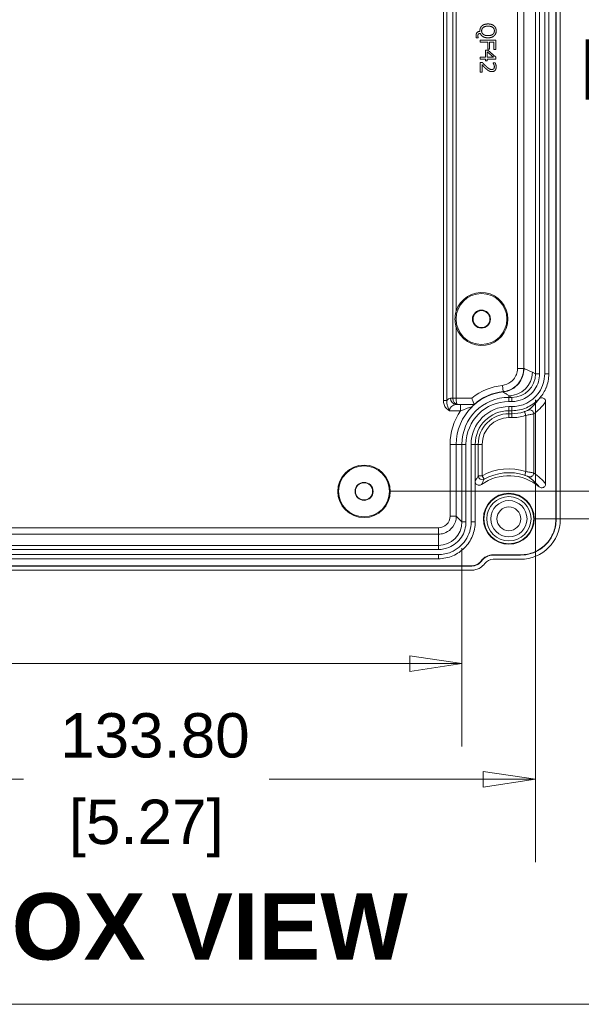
# Model space of a CAD drawing. Header units: millimetres. Extents: x 12 to 920, y 12 to 708.
# Tile 3 of 25: x 169 to 241, y 25 to 151. Entities that reach past the tile are written whole.
import ezdxf

# ---------------------------------------------------------------- set-up
doc = ezdxf.new("R2010")
doc.units = ezdxf.units.MM
doc.header["$LTSCALE"] = 3.333333
doc.layers.get('0').update_dxf_attribs({"lineweight": 25})
for name, color, linetype, lineweight in [('Dimension (ANSI)', 7, 'Continuous', 9), ('Sketch Geometry (ANSI)', 7, 'Continuous', 9), ('Symbol (ANSI)', 7, 'Continuous', 9), ('Visible (ANSI)', 7, 'Continuous', 9), ('Visible Narrow (ANSI)', 7, 'Continuous', 9)]:
    doc.layers.add(name, color=color, linetype=linetype, lineweight=lineweight)
doc.styles.add('Label Text (ANSI)', font='arialbd.ttf')
doc.styles.add('Note Text (ANSI)', font='arial.ttf')
doc.dimstyles.new('Default - mm (ANSI)', dxfattribs={"dimscale": 3.333333, "dimtxt": 1.7, "dimasz": 2, "dimexe": 3.175, "dimexo": 1, "dimgap": 0.8, "dimtad": 0, "dimtih": 1, "dimtoh": 1, "dimrnd": 1e-08, "dimzin": 4, "dimdsep": 46, "dimtxsty": 'Note Text (ANSI)', "dimblk": 'Filled-1', "dimcen": 0.09, "dimdle": 10, "dimclrd": 256, "dimclre": 256, "dimclrt": 256, "dimadec": 1, "dimazin": 0, "dimtfac": 1.792941, "dimtofl": 0, "dimtmove": 0, "dimatfit": 3, "dimfxl": 1, "dimtolj": 1, "dimtzin": 0, "dimlwd": -1, "dimlwe": -1, "dimarcsym": 0})

# ---------------------------------------------------------------- blocks, each defined once
blk = doc.blocks.new('Filled-1')
at = {"color": 0}
for p, q in [((0, 0), (-1, 0.15)), ((-1, 0.15), (-1, -0.15)), ((-1, 0), (0, 0)), ((-1, -0.15), (0, 0))]:
    blk.add_line(p, q, dxfattribs=at)
at = {"color": 0, "flags": 128}
blk.add_lwpolyline([(-1, -0.15), (0, 0), (-1, 0.15), (-1, -0.15)], dxfattribs=at)
at = {"color": 0}
blk.add_solid([(-1, -0.15), (0, 0), (-1, 0.15), (-1, -0.15)], dxfattribs=at)
blk = doc.blocks.new('*D41')
at = {"layer": 'Defpoints', "color": 0, "transparency": 16777216}
for p in [(231.98, 213.99), (272.88, 213.99), (231.98, 86.99)]:
    blk.add_point(p, dxfattribs=at)
at = {"layer": 'Dimension (ANSI)', "transparency": 16777216}
for p, q in [((235.31, 213.99), (283.47, 213.99)), ((272.88, 207.32), (272.88, 135.91)), ((272.88, 93.65), (272.88, 112.2)), ((235.31, 86.99), (283.47, 86.99))]:
    blk.add_line(p, q, dxfattribs=at)
at = {"layer": 'Dimension (ANSI)', "transparency": 16777216, "xscale": 6.666666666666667, "yscale": 6.666666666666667, "zscale": 6.666666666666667}
for p, rotation in [((272.88, 213.99), 90), ((272.88, 86.99), 270)]:
    blk.add_blockref('Filled-1', p, dxfattribs=dict(at, rotation=rotation))
at = {"layer": 'Dimension (ANSI)', "transparency": 16777216, "attachment_point": 5, "style": 'Note Text (ANSI)'}
for s, insert, char_height in [('\\A1; 127.00', (272.88, 129.61), 5.6667), ('\\A1;[5.00]', (272.88, 117.76), 5.667)]:
    blk.add_mtext(s, dxfattribs=dict(at, insert=insert, char_height=char_height))
blk = doc.blocks.new('*D42')
at = {"layer": 'Defpoints', "color": 0, "transparency": 16777216}
for p in [(101.58, 105.48), (235.38, 105.48), (235.38, 53.74)]:
    blk.add_point(p, dxfattribs=at)
at = {"layer": 'Dimension (ANSI)', "transparency": 16777216}
for p, q in [((101.58, 102.15), (101.58, 43.16)), ((235.38, 102.15), (235.38, 43.16)), ((108.24, 53.74), (169.98, 53.74)), ((228.71, 53.74), (201.34, 53.74))]:
    blk.add_line(p, q, dxfattribs=at)
at = {"layer": 'Dimension (ANSI)', "transparency": 16777216, "xscale": 6.666666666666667, "yscale": 6.666666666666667, "zscale": 6.666666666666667, "rotation": 180}
blk.add_blockref('Filled-1', (101.58, 53.74), dxfattribs=at)
at = {"layer": 'Dimension (ANSI)', "transparency": 16777216, "xscale": 6.666666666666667, "yscale": 6.666666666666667, "zscale": 6.666666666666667}
blk.add_blockref('Filled-1', (235.38, 53.74), dxfattribs=at)
at = {"layer": 'Dimension (ANSI)', "transparency": 16777216, "attachment_point": 5, "style": 'Note Text (ANSI)'}
for s, insert, char_height in [('\\A1; 133.80', (185.66, 59.3), 5.6667), ('\\A1;[5.27]', (185.66, 47.44), 5.667)]:
    blk.add_mtext(s, dxfattribs=dict(at, insert=insert, char_height=char_height))
blk = doc.blocks.new('*D43')
at = {"layer": 'Defpoints', "color": 0, "transparency": 16777216}
for p in [(110.98, 86.58), (225.98, 86.58), (225.98, 68.49)]:
    blk.add_point(p, dxfattribs=at)
at = {"layer": 'Dimension (ANSI)', "transparency": 16777216}
for p, q in [((110.98, 83.25), (110.98, 57.91)), ((225.98, 83.25), (225.98, 57.91)), ((117.64, 68.49), (133.1, 68.49)), ((219.31, 68.49), (164.47, 68.49))]:
    blk.add_line(p, q, dxfattribs=at)
at = {"layer": 'Dimension (ANSI)', "transparency": 16777216, "xscale": 6.666666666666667, "yscale": 6.666666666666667, "zscale": 6.666666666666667, "rotation": 180}
blk.add_blockref('Filled-1', (110.98, 68.49), dxfattribs=at)
at = {"layer": 'Dimension (ANSI)', "transparency": 16777216, "xscale": 6.666666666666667, "yscale": 6.666666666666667, "zscale": 6.666666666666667}
blk.add_blockref('Filled-1', (225.98, 68.49), dxfattribs=at)
at = {"layer": 'Dimension (ANSI)', "transparency": 16777216, "attachment_point": 5, "style": 'Note Text (ANSI)'}
for s, insert, char_height in [('\\A1; 115.00', (148.78, 74.05), 5.6667), ('\\A1;[4.53]', (148.78, 62.19), 5.667)]:
    blk.add_mtext(s, dxfattribs=dict(at, insert=insert, char_height=char_height))
blk = doc.blocks.new('Borders Hammond Border')
at = {"layer": 'Sketch Geometry (ANSI)'}
blk.add_line((7.5, 7.5), (271.9, 7.5), dxfattribs=at)
blk = doc.blocks.new('*D55')
at = {"layer": 'Defpoints', "color": 0, "transparency": 16777216}
for p in [(213.48, 210.49), (213.48, 90.49), (251.12, 90.49)]:
    blk.add_point(p, dxfattribs=at)
at = {"layer": 'Dimension (ANSI)', "transparency": 16777216}
for p, q in [((216.81, 210.49), (261.7, 210.49)), ((251.12, 203.82), (251.12, 162.34)), ((251.12, 97.15), (251.12, 138.63)), ((216.81, 90.49), (261.7, 90.49))]:
    blk.add_line(p, q, dxfattribs=at)
at = {"layer": 'Dimension (ANSI)', "transparency": 16777216, "xscale": 6.666666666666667, "yscale": 6.666666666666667, "zscale": 6.666666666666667}
for p, rotation in [((251.12, 210.49), 90), ((251.12, 90.49), 270)]:
    blk.add_blockref('Filled-1', p, dxfattribs=dict(at, rotation=rotation))
at = {"layer": 'Dimension (ANSI)', "transparency": 16777216, "attachment_point": 5, "style": 'Note Text (ANSI)'}
for s, insert, char_height in [('\\A1; 120.00', (251.12, 156.05), 5.6667), ('\\A1;[4.72]', (251.12, 144.19), 5.667)]:
    blk.add_mtext(s, dxfattribs=dict(at, insert=insert, char_height=char_height))

msp = doc.modelspace()

# ---------------------------------------------------------------- linework, layer by layer
at = {"layer": 'Visible (ANSI)'}
for p, q in [((237.9765, 86.8821), (237.9765, 214.0882)), ((238.0114, 86.8821), (238.0114, 214.0882)), ((238.5417, 214.0534), (238.5417, 86.9169)), ((235.3765, 195.4865), (235.3765, 105.4838)), ((235.9001, 195.4865), (235.9001, 105.4838)), ((236.5529, 195.4865), (236.5529, 105.4838)), ((237.0765, 195.4865), (237.0765, 105.4838)), ((227.8238, 148.3814), (228.0653, 148.3814)), ((228.0653, 148.3814), (228.0653, 148.4171)), ((228.2711, 149.2728), (228.2711, 149.2112)), ((228.3132, 148.0962), (228.3132, 147.8304)), ((230.3132, 148.0962), (228.3132, 148.0962)), ((228.3132, 147.8304), (229.276, 147.8304)), ((229.276, 147.8304), (229.276, 146.939)), ((229.5126, 147.8304), (230.0766, 147.8304)), ((229.5126, 146.939), (229.5126, 147.8304)), ((230.0766, 147.8304), (230.0766, 146.9001)), ((230.3132, 146.9001), (230.3132, 148.0962)), ((228.3132, 145.9276), (228.3132, 145.6699)), ((229.0004, 145.9276), (228.3132, 145.9276)), ((229.0004, 146.8109), (229.0004, 145.9276)), ((229.2824, 146.8109), (229.0004, 146.8109)), ((229.216, 145.9276), (229.216, 146.6002)), ((229.216, 146.6002), (229.9972, 145.9276)), ((229.9972, 145.9276), (229.216, 145.9276)), ((229.276, 146.939), (229.5126, 146.939)), ((230.3132, 145.9163), (229.2824, 146.8109)), ((230.0766, 146.9001), (230.3132, 146.9001)), ((230.3132, 145.6699), (230.3132, 145.9163)), ((228.3132, 145.6699), (229.0004, 145.6699)), ((228.5969, 145.2177), (228.3132, 145.2177)), ((228.3132, 145.2177), (228.3132, 143.9843)), ((228.545, 143.9843), (228.545, 144.9665)), ((229.0004, 145.6699), (229.0004, 145.4317)), ((229.0004, 145.4317), (229.216, 145.4317)), ((229.216, 145.6699), (230.3132, 145.6699)), ((229.216, 145.4317), (229.216, 145.6699)), ((229.9502, 145.1756), (229.9502, 145.161)), ((230.2354, 145.1756), (229.9502, 145.1756)), ((228.3132, 143.9843), (228.545, 143.9843)), ((232.3765, 102.4851), (231.9765, 102.4851)), ((232.3765, 101.9616), (231.9765, 101.9616)), ((236.6765, 101.9354), (236.6765, 91.4456)), ((232.3765, 101.3087), (231.9765, 101.3087)), ((232.3765, 100.7851), (231.9765, 100.7851)), ((225.9765, 96.4851), (225.9765, 86.5847)), ((226.5001, 96.4851), (226.5001, 86.5847)), ((227.1529, 96.4851), (227.1529, 86.5847)), ((227.6765, 96.4851), (227.6765, 91.7586)), ((227.6765, 91.7586), (227.6765, 86.5847)), ((222.9774, 83.5851), (113.9756, 83.5851)), ((222.9774, 83.0616), (113.9756, 83.0616)), ((222.9774, 82.4087), (113.9756, 82.4087)), ((222.9774, 81.8851), (113.9756, 81.8851)), ((229.9765, 82.3851), (233.4796, 82.3851)), ((229.9765, 82.3502), (233.4796, 82.3502)), ((233.4448, 81.82), (229.9765, 81.82)), ((109.7254, 80.9851), (227.2276, 80.9851)), ((109.7254, 80.9502), (227.2276, 80.9502)), ((227.2099, 80.42), (109.7431, 80.42))]:
    msp.add_line(p, q, dxfattribs=at)
for centre, radius in [((228.4765, 112.4851), 3.25), ((228.4765, 112.4851), 1.15), ((228.4765, 112.4851), 1.0811), ((213.4765, 90.4851), 3.3547), ((213.4765, 90.4851), 3.25), ((213.4765, 90.4851), 1.15), ((213.4765, 90.4851), 1.0933), ((231.9765, 86.9851), 3.25), ((231.9765, 86.9851), 3.18), ((231.9765, 86.9851), 2.8321)]:
    msp.add_circle(centre, radius, dxfattribs=at)
for centre, radius, start, end in [((228.4765, 112.4851), 3.3879, 197.130953, 162.869047), ((231.9765, 96.4851), 6.7331, 96.292101, 131.192679), ((231.9765, 96.4851), 6, 90, 180), ((231.9765, 96.4851), 5.4764, 90, 180), ((231.9765, 96.4851), 4.8236, 90, 180), ((231.9765, 96.4851), 4.3, 90, 180), ((231.9765, 86.4851), 6, 49.749376, 125.776151), ((229.9765, 80.4851), 1.9, 90, 143.978578), ((229.9765, 80.4851), 1.8651, 90, 143.978578), ((229.9765, 80.4851), 1.3349, 90, 143.682282)]:
    msp.add_arc(centre, radius, start, end, dxfattribs=at)
for centre, major_axis, ratio, start_param, end_param in [((232.3747, 105.4856), (2.6855, -1.3423), 0.9992388, 5.17621932, 6.74640657), ((233.4385, 86.9231), (3.6106, -3.6106), 0.99878277, 5.49839613, 7.06797448), ((222.9774, 86.5847), (0.0009, -2.9995), 0.99984751, 6.28288146, 7.8536777)]:
    msp.add_ellipse(centre, major_axis=major_axis, ratio=ratio, start_param=start_param, end_param=end_param, dxfattribs=at)
for points, degree in [([(228.5434, 149.9179), (228.4089, 149.8012), (228.2711, 149.4754), (228.2711, 149.2728)], 2), ([(228.498, 149.2712), (228.498, 149.5484), (228.9178, 149.879), (229.3116, 149.879)], 2), ([(229.3116, 150.1561), (229.0653, 150.1561), (228.6763, 150.033), (228.5434, 149.9179)], 2), ([(230.0831, 149.9163), (229.947, 150.0313), (229.5645, 150.1561), (229.3116, 150.1561)], 2), ([(229.3116, 149.879), (229.5061, 149.879), (229.8157, 149.7947), (229.9178, 149.7153)], 2), ([(229.9178, 149.7153), (230.0247, 149.6326), (230.1252, 149.4155), (230.1252, 149.2712)], 2), ([(230.3554, 149.2728), (230.3554, 149.4738), (230.2176, 149.7996), (230.0831, 149.9163)], 2), ([(228.2711, 149.2112), (228.0377, 149.1983), (227.7865, 148.9179), (227.7865, 148.6926)], 2), ([(227.7865, 148.6926), (227.7865, 148.6132), (227.8059, 148.4544), (227.8238, 148.3814)], 2), ([(228.0183, 148.6488), (228.0183, 148.7396), (228.0572, 148.8417), (228.0993, 148.879)], 2), ([(228.0653, 148.4171), (228.0523, 148.4495), (228.0183, 148.5954), (228.0183, 148.6488)], 2), ([(228.0993, 148.879), (228.1333, 148.9098), (228.2533, 148.9487), (228.3278, 148.9552)], 2), ([(228.3278, 148.9552), (228.417, 148.691), (228.9226, 148.3879), (229.3116, 148.3879)], 2), ([(229.3116, 148.665), (228.9178, 148.665), (228.498, 148.9941), (228.498, 149.2712)], 2), ([(229.9178, 148.8287), (229.8173, 148.7509), (229.511, 148.665), (229.3116, 148.665)], 2), ([(229.3116, 148.3879), (229.5612, 148.3879), (229.9518, 148.5143), (230.0831, 148.6278)], 2), ([(230.1252, 149.2712), (230.1252, 149.1318), (230.0215, 148.9082), (229.9178, 148.8287)], 2), ([(230.0831, 148.6278), (230.2128, 148.7412), (230.3554, 149.0686), (230.3554, 149.2728)], 2), ([(228.545, 144.9665), (228.6309, 144.8741), (228.9259, 144.5646), (229.0636, 144.4381)], 2), ([(229.0782, 144.7347), (228.9534, 144.8482), (228.7217, 145.0848), (228.5969, 145.2177)], 2), ([(229.7914, 144.3393), (229.6309, 144.3393), (229.3294, 144.5062), (229.0782, 144.7347)], 2), ([(229.8059, 144.067), (230.0588, 144.067), (230.3554, 144.383), (230.3554, 144.6634)], 2), ([(229.9502, 145.161), (229.9729, 145.1286), (230.0377, 145.0232), (230.0604, 144.9665)], 2), ([(230.1236, 144.6829), (230.1236, 144.6083), (230.0831, 144.4851), (230.0426, 144.4381)], 2), ([(230.0604, 144.9665), (230.088, 144.9001), (230.1236, 144.7542), (230.1236, 144.6829)], 2), ([(230.3554, 144.6634), (230.3554, 144.7963), (230.276, 145.0929), (230.2354, 145.1756)], 2), ([(229.0636, 144.4381), (229.1463, 144.3603), (229.3181, 144.2193), (229.4056, 144.1707)], 2), ([(229.4056, 144.1707), (229.4899, 144.1221), (229.6876, 144.067), (229.8059, 144.067)], 2), ([(230.0426, 144.4381), (230.0021, 144.3911), (229.8756, 144.3393), (229.7914, 144.3393)], 2), ([(236.6765, 103.5867), (236.4636, 103.1044), (236.171, 102.6613), (235.8111, 102.2761)], 3), ([(227.5421, 101.5521), (227.5421, 101.552), (227.5421, 101.5519), (227.5421, 101.5518)], 3), ([(227.2276, 80.9502), (227.469, 80.9503), (227.9505, 81.0663), (228.326, 81.3868), (228.468, 81.582)], 3)]:
    msp.add_open_spline(points, degree=degree, dxfattribs=at)
for points, knots in [([(225.2389, 113.4831), (225.2266, 113.4432), (225.215, 113.403), (225.1267, 113.0729), (225.089, 112.7682), (225.089, 112.4851), (225.089, 112.2021), (225.1267, 111.8974), (225.215, 111.5673), (225.2266, 111.5271), (225.2389, 111.4872)], [0.80222385, 0.80222385, 0.80222385, 0.80222385, 0.814104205, 0.814104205, 0.899017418, 0.899017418, 0.899017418, 0.983930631, 0.983930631, 0.995810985, 0.995810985, 0.995810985, 0.995810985]), ([(236.5529, 105.4838), (236.5529, 104.6639), (236.0555, 103.026), (234.2904, 101.5793), (232.9232, 101.3088), (232.3765, 101.3087)], [2.67837139, 2.67837139, 2.67837139, 2.67837139, 3.26719161, 3.85601183, 4.24855864, 4.24855864, 4.24855864, 4.24855864]), ([(235.9001, 105.4838), (235.9001, 104.7921), (235.4805, 103.4103), (233.9914, 102.1899), (232.8378, 101.9616), (232.3765, 101.9616)], [2.67837139, 2.67837139, 2.67837139, 2.67837139, 3.26719161, 3.85601183, 4.24855864, 4.24855864, 4.24855864, 4.24855864]), ([(237.0765, 105.4838), (237.0765, 104.8719), (236.957, 104.2658), (236.7091, 103.6619), (236.693, 103.6242), (236.6765, 103.5867)], [0, 0, 0, 0, 0.183570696, 0.183570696, 0.195864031, 0.195864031, 0.195864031, 0.195864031]), ([(227.2374, 102.3907), (227.2378, 102.3894), (227.2383, 102.388), (227.2587, 102.3301), (227.2787, 102.2736), (227.3181, 102.163), (227.3374, 102.1091), (227.3899, 101.9637), (227.4211, 101.8781), (227.4723, 101.739), (227.4924, 101.6849), (227.519, 101.6136), (227.5262, 101.5944), (227.5274, 101.5912)], [-0.259991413, -0.259991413, -0.259991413, -0.259991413, -0.259563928, -0.259563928, -0.241544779, -0.241544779, -0.223589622, -0.223589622, -0.190993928, -0.190993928, -0.160470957, -0.160470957, -0.132618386, -0.132618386, -0.132618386, -0.132618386]), ([(235.8111, 102.2761), (235.7818, 102.2448), (235.7522, 102.2139), (235.2923, 101.748), (234.7816, 101.4007), (233.9282, 101.0373), (233.6259, 100.9432), (233.0072, 100.8169), (232.6923, 100.7851), (232.3765, 100.7851)], [0.354229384, 0.354229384, 0.354229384, 0.354229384, 0.367087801, 0.367087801, 0.550626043, 0.550626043, 0.645349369, 0.645349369, 0.740071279, 0.740071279, 0.740071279, 0.740071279]), ([(236.6765, 101.9354), (236.6765, 102.0006), (236.6638, 102.0652), (236.6143, 102.1857), (236.578, 102.2405), (236.4866, 102.333), (236.4323, 102.3699), (236.3127, 102.4207), (236.2485, 102.4342), (236.1184, 102.4359), (236.0537, 102.424), (235.9587, 102.3865), (235.9258, 102.3691), (235.8646, 102.3273), (235.8364, 102.3031), (235.8111, 102.2761)], [0, 0, 0, 0, 0.019563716, 0.019563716, 0.039087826, 0.039087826, 0.05858774, 0.05858774, 0.078092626, 0.078092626, 0.097628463, 0.097628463, 0.108744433, 0.108744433, 0.119862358, 0.119862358, 0.119862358, 0.119862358]), ([(227.5421, 101.5518), (227.5412, 101.5497), (227.5376, 101.5453), (227.5192, 101.5255), (227.4974, 101.504), (227.4441, 101.4522), (227.4184, 101.4273), (227.3588, 101.369), (227.3255, 101.3362), (227.2881, 101.2986), (227.2874, 101.2979), (227.2867, 101.2972)], [0.0006607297, 0.0006607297, 0.0006607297, 0.0006607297, 0.0170972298, 0.0170972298, 0.0479795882, 0.0479795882, 0.0686913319, 0.0686913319, 0.0894301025, 0.0894301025, 0.0898338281, 0.0898338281, 0.0898338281, 0.0898338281]), ([(227.6765, 91.7586), (227.6765, 91.6935), (227.6892, 91.629), (227.7387, 91.5085), (227.7749, 91.4537), (227.8664, 91.361), (227.9207, 91.3241), (228.0405, 91.2731), (228.1048, 91.2595), (228.2232, 91.258), (228.2762, 91.2658), (228.3777, 91.2978), (228.4256, 91.3219), (228.4688, 91.353)], [0, 0, 0, 0, 0.019536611, 0.019536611, 0.03906933, 0.03906933, 0.058598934, 0.058598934, 0.078127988, 0.078127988, 0.094099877, 0.094099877, 0.110072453, 0.110072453, 0.110072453, 0.110072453]), ([(235.8533, 91.0645), (235.9031, 91.0223), (235.9607, 90.9903), (236.0849, 90.9501), (236.1502, 90.9423), (236.2802, 90.9523), (236.3435, 90.9699), (236.4597, 91.0284), (236.5115, 91.0687), (236.5933, 91.1629), (236.624, 91.2147), (236.6658, 91.3266), (236.6765, 91.3858), (236.6765, 91.4456)], [0, 0, 0, 0, 0.019584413, 0.019584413, 0.03914615, 0.03914615, 0.058677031, 0.058677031, 0.078186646, 0.078186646, 0.096101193, 0.096101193, 0.114022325, 0.114022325, 0.114022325, 0.114022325]), ([(233.4796, 82.3851), (234.0658, 82.3851), (234.6463, 82.4996), (235.7302, 82.9446), (236.2231, 83.2706), (237.0561, 84.0932), (237.3882, 84.5818), (237.7356, 85.3981), (237.8255, 85.6871), (237.9461, 86.2788), (237.9765, 86.5801), (237.9765, 86.8821)], [0, 0, 0, 0, 0.175860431, 0.175860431, 0.351499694, 0.351499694, 0.527073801, 0.527073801, 0.617651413, 0.617651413, 0.708255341, 0.708255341, 0.708255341, 0.708255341]), ([(233.4796, 82.3502), (234.3699, 82.3503), (236.1476, 82.8898), (237.7176, 84.8045), (238.0114, 86.2885), (238.0114, 86.8821)], [2.35680348, 2.35680348, 2.35680348, 2.35680348, 2.94539536, 3.53398724, 3.92638183, 3.92638183, 3.92638183, 3.92638183]), ([(227.6765, 86.5847), (227.6765, 85.9727), (227.557, 85.3665), (227.0923, 84.2342), (226.7516, 83.7188), (225.8918, 82.8477), (225.381, 82.5003), (224.5277, 82.1371), (224.2258, 82.043), (223.6076, 81.9169), (223.2929, 81.8851), (222.9774, 81.8851)], [0, 0, 0, 0, 0.183602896, 0.183602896, 0.367198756, 0.367198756, 0.55077646, 0.55077646, 0.645416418, 0.645416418, 0.74005649, 0.74005649, 0.74005649, 0.74005649]), ([(227.1529, 86.5847), (227.1529, 85.7648), (226.6557, 84.1269), (224.8911, 82.6796), (223.524, 82.4088), (222.9774, 82.4087)], [1.57110026, 1.57110026, 1.57110026, 1.57110026, 2.16014885, 2.74919744, 3.1418965, 3.1418965, 3.1418965, 3.1418965]), ([(226.5001, 86.5847), (226.5001, 85.8929), (226.0806, 84.511), (224.5919, 83.2901), (223.4386, 83.0616), (222.9774, 83.0616)], [1.57110026, 1.57110026, 1.57110026, 1.57110026, 2.16014885, 2.74919744, 3.1418965, 3.1418965, 3.1418965, 3.1418965]), ([(228.901, 81.2757), (228.739, 81.0555), (228.5357, 80.8689), (228.1385, 80.6268), (227.9618, 80.5499), (227.5926, 80.4463), (227.4017, 80.42), (227.2099, 80.42)], [0, 0, 0, 0, 0.082015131, 0.082015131, 0.139543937, 0.139543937, 0.197076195, 0.197076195, 0.197076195, 0.197076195]), ([(227.2276, 80.9851), (227.4225, 80.9851), (227.6156, 81.0232), (227.9241, 81.1496), (228.0444, 81.2196), (228.2621, 81.3906), (228.3585, 81.4907), (228.4398, 81.6025)], [0, 0, 0, 0, 0.058478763, 0.058478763, 0.100031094, 0.100031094, 0.141519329, 0.141519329, 0.141519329, 0.141519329])]:
    msp.add_open_spline(points, degree=3, knots=knots, dxfattribs=at)
msp.add_rational_spline([(227.5421, 101.5521), (227.5347, 101.5716), (227.5274, 101.5912)], [0.99999999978, 0.999999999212, 0.999999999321], degree=2, dxfattribs=at)
at = {"layer": 'Visible Narrow (ANSI)'}
for p, q in [((223.6124, 198.8822), (223.6124, 102.0881)), ((224.0518, 102.0881), (224.0518, 198.8822)), ((224.7995, 198.5741), (224.7995, 102.3962)), ((233.0709, 194.8118), (233.0709, 106.1585)), ((233.8705, 106.1585), (233.8705, 194.8118)), ((225.2389, 113.4831), (225.2389, 187.4872)), ((225.2389, 102.3962), (225.2389, 111.4872)), ((233.0709, 106.1585), (233.8705, 106.1585)), ((233.9098, 106.1585), (233.8705, 106.1585)), ((235.3765, 105.4838), (234.9747, 105.6846)), ((235.3765, 105.4838), (235.9001, 105.4838)), ((236.5529, 105.4838), (237.0765, 105.4838)), ((231.1466, 104.0115), (231.2343, 103.2169)), ((231.2386, 103.1777), (231.2343, 103.2169)), ((224.0518, 102.0881), (223.6124, 102.0881)), ((224.7995, 102.3962), (224.5211, 102.3783)), ((224.7995, 102.3962), (225.2389, 102.3962)), ((224.7998, 102.3816), (225.239, 102.3907)), ((227.2374, 102.3907), (225.239, 102.3907)), ((231.9765, 102.6851), (232.3765, 102.4851)), ((231.9765, 102.4851), (231.9765, 102.6851)), ((231.9765, 102.4851), (231.9765, 101.9616)), ((232.3765, 102.4851), (232.3765, 101.9616)), ((224.3858, 100.7793), (225.804, 100.7793)), ((225.2242, 101.5788), (225.4174, 101.5912)), ((225.804, 101.5788), (225.2242, 101.5788)), ((225.4174, 101.5912), (227.5274, 101.5912)), ((225.804, 100.7793), (225.804, 101.5788)), ((231.9765, 101.3087), (231.9765, 100.7851)), ((231.9765, 100.7851), (231.9765, 100.4003)), ((232.3765, 101.3087), (232.3765, 100.7851)), ((232.3765, 100.7851), (232.3765, 100.4003)), ((233.9943, 100.6643), (234.1534, 100.1903)), ((232.3765, 100.4003), (231.9765, 100.4003)), ((231.9765, 100.4003), (231.9765, 99.9003)), ((231.9765, 99.9003), (232.3765, 99.9003)), ((232.3765, 100.4003), (232.3765, 99.9003)), ((234.1534, 100.1903), (234.1534, 93.0168)), ((235.1527, 92.8239), (235.1527, 100.3897)), ((224.4572, 96.4851), (224.4572, 87.3046)), ((225.2571, 96.4851), (224.4572, 96.4851)), ((225.2571, 87.3046), (225.2571, 96.4851)), ((225.9765, 96.4851), (225.2571, 96.4851)), ((225.9765, 96.4851), (226.5001, 96.4851)), ((227.1529, 96.4851), (227.6765, 96.4851)), ((227.6765, 96.4851), (228.0614, 96.4851)), ((228.0614, 96.4851), (228.0614, 92.4633)), ((228.0614, 96.4851), (228.5614, 96.4851)), ((228.5614, 92.4633), (228.5614, 96.4851)), ((228.5614, 92.4633), (228.0614, 92.4633)), ((228.8094, 92.0292), (228.5614, 92.4633)), ((234.1534, 93.0168), (233.9953, 92.5425)), ((225.2571, 87.3046), (224.4572, 87.3046)), ((225.9765, 86.5847), (225.2571, 87.3046)), ((238.0114, 86.8821), (237.9765, 86.8821)), ((222.9772, 85.8244), (113.9758, 85.8244)), ((222.9772, 85.0249), (222.9772, 85.8244)), ((225.9765, 86.5847), (226.5001, 86.5847)), ((227.1529, 86.5847), (227.6765, 86.5847)), ((113.9758, 85.0249), (222.9772, 85.0249)), ((222.9772, 85.0249), (222.9774, 83.5851)), ((222.9774, 83.5851), (222.9774, 83.0616)), ((222.9774, 82.4087), (222.9774, 81.8851)), ((229.9765, 82.3851), (229.9765, 82.3502)), ((233.4796, 82.3851), (233.4796, 82.3502)), ((227.2276, 80.9851), (227.2276, 80.9502)), ((228.4398, 81.6025), (228.468, 81.582))]:
    msp.add_line(p, q, dxfattribs=at)
for radius in [2.3175, 1.5176]:
    msp.add_circle((231.9765, 86.9851), radius, dxfattribs=at)
for centre, radius, start, end in [((231.9765, 96.4851), 7.572, 96.292101, 128.746649), ((231.9765, 96.4851), 6.7725, 96.292101, 131.067151), ((231.9765, 96.4851), 7.5193, 145.174277, 180), ((231.9765, 96.4851), 6.7194, 134.262987, 180), ((231.9765, 96.4851), 3.9151, 90, 180), ((231.9765, 96.4851), 3.4151, 90, 180), ((231.9765, 86.4851), 6.8849, 71.568063, 119.737904), ((231.9765, 86.4851), 6.3849, 71.568063, 119.737904)]:
    msp.add_arc(centre, radius, start, end, dxfattribs=at)
for centre, major_axis, ratio, start_param, end_param in [((231.9765, 105.6846), (-1.3413, -2.6834), 0.9992388, 0.46383034, 2.03401759), ((224.5515, 100.7793), (0, -1.6), 0.5429557, 3.17649924, 3.75443088), ((225.2242, 102.3783), (0.0513, -0.7984), 0.87840356, 4.65595352, 6.21009647), ((225.5803, 102.4012), (0.0513, -0.7984), 0.97591306, 4.65595352, 4.67420673), ((225.4174, 102.3907), (0.036, -0.7993), 0.77191681, 4.68908478, 6.22497452), ((225.5803, 102.4012), (-0.3408, -0.0219), 0.87840356, 6.22674985, 6.24500306), ((225.4174, 102.3907), (-0.0066, 0.8), 0.22301624, 1.56896847, 3.10485822), ((225.2545, 100.7793), (-0.8687, 0), 0.92088544, 4.74729557, 6.28318531), ((234.6531, 100.3897), (-0.2922, 0.4057), 0.99907519, 4.08859791, 6.07880939), ((228.5614, 92.4633), (-0.4324, 0.251), 0.99984892, 0.52595159, 2.61564106), ((234.6531, 92.8239), (-0.2849, -0.4109), 0.99909823, 0.20700587, 2.17673833), ((222.9772, 87.3046), (0.0004, -1.4803), 0.99984751, 6.28288146, 7.8536777)]:
    msp.add_ellipse(centre, major_axis=major_axis, ratio=ratio, start_param=start_param, end_param=end_param, dxfattribs=at)
for points, knots in [([(233.0709, 106.1585), (233.0709, 106.0183), (233.0573, 105.8781), (232.9867, 105.5206), (232.9088, 105.3074), (232.6586, 104.8563), (232.4649, 104.6305), (231.9214, 104.2091), (231.5404, 104.055), (231.1466, 104.0115)], [0.000000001, 0.000000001, 0.000000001, 0.000000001, 0.042048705, 0.042048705, 0.109326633, 0.109326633, 0.196787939, 0.196787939, 0.315635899, 0.315635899, 0.315635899, 0.315635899]), ([(231.2343, 103.2169), (231.7735, 103.2763), (232.2954, 103.4874), (233.0401, 104.0647), (233.3054, 104.3741), (233.6483, 104.9923), (233.7551, 105.2844), (233.8517, 105.7743), (233.8705, 105.9664), (233.8705, 106.1585)], [-0.315635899, -0.315635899, -0.315635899, -0.315635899, -0.196787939, -0.196787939, -0.109326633, -0.109326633, -0.042048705, -0.042048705, 0, 0, 0, 0]), ([(231.2386, 103.1777), (231.6272, 103.2206), (232.0038, 103.3389), (232.6901, 103.7133), (232.9932, 103.9656), (233.4547, 104.5341), (233.6231, 104.8341), (233.8515, 105.4779), (233.9098, 105.8169), (233.9098, 106.1585)], [0, 0, 0, 0, 0.117305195, 0.117305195, 0.234518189, 0.234518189, 0.336981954, 0.336981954, 0.439449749, 0.439449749, 0.439449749, 0.439449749]), ([(234.9747, 105.6846), (234.8335, 105.7552), (234.6924, 105.8225), (234.3375, 105.9841), (234.1236, 106.0745), (233.9098, 106.1585)], [1.446576, 1.446576, 1.446576, 1.446576, 2.66002429, 2.66002429, 4.49811995, 4.49811995, 4.49811995, 4.49811995]), ([(231.2386, 103.1777), (231.3905, 103.0866), (231.5404, 102.9909), (231.7852, 102.824), (231.8814, 102.7556), (231.9765, 102.6851)], [-4.50335775, -4.50335775, -4.50335775, -4.50335775, -2.66002429, -2.66002429, -1.446576, -1.446576, -1.446576, -1.446576]), ([(223.6124, 102.0881), (223.6124, 101.9112), (223.6429, 101.7317), (223.7616, 101.3988), (223.8502, 101.2418), (224.0813, 100.9702), (224.2255, 100.8563), (224.3858, 100.7793)], [0, 0, 0, 0, 0.053065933, 0.053065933, 0.106028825, 0.106028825, 0.159392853, 0.159392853, 0.159392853, 0.159392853]), ([(224.3858, 100.7793), (224.2871, 100.9847), (224.2223, 101.1354), (224.1166, 101.4235), (224.08, 101.559), (224.0403, 101.8266), (224.0373, 101.9604), (224.0518, 102.0881)], [-0.159392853, -0.159392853, -0.159392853, -0.159392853, -0.106028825, -0.106028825, -0.053065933, -0.053065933, 0, 0, 0, 0]), ([(235.8111, 102.2761), (235.5862, 101.9426), (235.3601, 101.6771), (234.9061, 101.2137), (234.6781, 101.018), (234.4492, 100.8462)], [0, 0, 0, 0, 2.18384059, 2.18384059, 4.36768118, 4.36768118, 4.36768118, 4.36768118]), ([(235.1527, 100.3897), (235.4067, 100.5727), (235.6607, 100.7824), (236.1685, 101.2824), (236.4223, 101.5703), (236.6761, 101.9347), (236.6762, 101.9349), (236.6764, 101.9351), (236.6765, 101.9354)], [-4.36768118, -4.36768118, -4.36768118, -4.36768118, -2.18384059, -2.18384059, 0, 0, 0, 0.00131109, 0.00131109, 0.00131109, 0.00131109]), ([(227.5421, 101.5521), (227.5191, 101.553), (227.4954, 101.554), (227.2123, 101.5646), (226.8693, 101.5713), (226.2785, 101.5775), (226.0413, 101.5788), (225.804, 101.5788)], [0.201238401, 0.201238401, 0.201238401, 0.201238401, 0.212093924, 0.212093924, 0.325993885, 0.325993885, 0.39718136, 0.39718136, 0.39718136, 0.39718136]), ([(225.804, 100.7793), (225.9613, 100.8349), (226.1229, 100.8928), (226.5384, 101.0428), (226.7945, 101.1363), (227.1687, 101.2674), (227.2932, 101.3075), (227.2867, 101.2972)], [-0.39718136, -0.39718136, -0.39718136, -0.39718136, -0.325993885, -0.325993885, -0.212093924, -0.212093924, -0.113224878, -0.113224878, -0.113224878, -0.113224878]), ([(233.9943, 100.6643), (233.9564, 100.6516), (233.9184, 100.6394), (233.3941, 100.4772), (232.8853, 100.4003), (232.3765, 100.4003)], [0.46427399, 0.46427399, 0.46427399, 0.46427399, 0.477446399, 0.477446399, 0.645088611, 0.645088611, 0.645088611, 0.645088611]), ([(234.4492, 100.8462), (234.4477, 100.8452), (234.4405, 100.8415), (234.4081, 100.8261), (234.3746, 100.8109), (234.2759, 100.7686), (234.2041, 100.7396), (234.0835, 100.695), (234.039, 100.6793), (233.9943, 100.6643)], [-0.0796925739, -0.0796925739, -0.0796925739, -0.0796925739, -0.0659831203, -0.0659831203, -0.0440479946, -0.0440479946, -0.0155323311, -0.0155323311, 0, 0, 0, 0]), ([(232.3765, 99.9003), (232.9353, 99.9003), (233.4941, 99.9847), (234.0699, 100.1629), (234.1117, 100.1764), (234.1534, 100.1903)], [-0.645088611, -0.645088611, -0.645088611, -0.645088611, -0.477446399, -0.477446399, -0.46427399, -0.46427399, -0.46427399, -0.46427399]), ([(234.1534, 100.1903), (234.2515, 100.2068), (234.3492, 100.224), (234.6142, 100.2729), (234.7718, 100.3048), (234.9889, 100.3511), (235.0624, 100.3678), (235.1337, 100.3846), (235.1496, 100.3886), (235.1527, 100.3897)], [0, 0, 0, 0, 0.0155323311, 0.0155323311, 0.0440479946, 0.0440479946, 0.0659831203, 0.0659831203, 0.0796925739, 0.0796925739, 0.0796925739, 0.0796925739]), ([(228.0614, 92.4633), (227.9965, 92.3515), (227.9317, 92.2366), (227.8034, 92.002), (227.7399, 91.8825), (227.6765, 91.7586)], [-4.46117708, -4.46117708, -4.46117708, -4.46117708, -2.23058854, -2.23058854, -0.05000918, -0.05000918, -0.05000918, -0.05000918]), ([(228.4688, 91.353), (228.5245, 91.4713), (228.5804, 91.5857), (228.6939, 91.8109), (228.7516, 91.9214), (228.8094, 92.0292)], [0.05000918, 0.05000918, 0.05000918, 0.05000918, 2.23058854, 2.23058854, 4.46117708, 4.46117708, 4.46117708, 4.46117708]), ([(233.9953, 92.5425), (234.0333, 92.5298), (234.0711, 92.5168), (234.1769, 92.479), (234.242, 92.4543), (234.3389, 92.4156), (234.375, 92.4006), (234.4231, 92.3799), (234.4388, 92.3729), (234.4541, 92.3657), (234.4576, 92.364), (234.4586, 92.3633)], [-0.0795229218, -0.0795229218, -0.0795229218, -0.0795229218, -0.0665681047, -0.0665681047, -0.0421910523, -0.0421910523, -0.0234394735, -0.0234394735, -0.0090151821, -0.0090151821, 0, 0, 0, 0]), ([(235.1527, 92.8239), (235.1507, 92.8246), (235.1431, 92.8265), (235.11, 92.8342), (235.0762, 92.8417), (234.9723, 92.8639), (234.8945, 92.8801), (234.6854, 92.9217), (234.5451, 92.9484), (234.3169, 92.9891), (234.2353, 93.0032), (234.1534, 93.0168)], [0, 0, 0, 0, 0.0090151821, 0.0090151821, 0.0234394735, 0.0234394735, 0.0421910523, 0.0421910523, 0.0665681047, 0.0665681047, 0.0795229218, 0.0795229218, 0.0795229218, 0.0795229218]), ([(234.4586, 92.3633), (234.7298, 92.1688), (234.9872, 91.9569), (235.4509, 91.5204), (235.6597, 91.2981), (235.8533, 91.0645)], [-0.949249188, -0.949249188, -0.949249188, -0.949249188, -0.814157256, -0.814157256, -0.689652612, -0.689652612, -0.689652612, -0.689652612]), ([(236.6765, 91.4456), (236.4637, 91.6954), (236.2349, 91.9324), (235.728, 92.3957), (235.4475, 92.6194), (235.1527, 92.8239)], [0.689563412, 0.689563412, 0.689563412, 0.689563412, 0.814157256, 0.814157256, 0.949249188, 0.949249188, 0.949249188, 0.949249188]), ([(222.9772, 85.0249), (223.2051, 85.0249), (223.433, 85.0593), (223.9992, 85.2344), (224.321, 85.4272), (224.9174, 86.0171), (225.1465, 86.4581), (225.2465, 87.0508), (225.2571, 87.1777), (225.2571, 87.3046)], [-0.00030385, -0.00030385, -0.00030385, -0.00030385, 0.29965041, 0.29965041, 0.77957721, 0.77957721, 1.40348206, 1.40348206, 1.57049239, 1.57049239, 1.57049239, 1.57049239])]:
    msp.add_open_spline(points, degree=3, knots=knots, dxfattribs=at)

# ---------------------------------------------------------------- block references
at = {"xscale": 3.333333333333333, "yscale": 3.333333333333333, "zscale": 3.333333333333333}
msp.add_blockref('Borders Hammond Border', (0, 0), dxfattribs=at)

# ---------------------------------------------------------------- texts
at = {"layer": 'Symbol (ANSI)', "insert": (117.208, 30.5878), "char_height": 8.466667, "attachment_point": 7, "style": 'Label Text (ANSI)'}
msp.add_mtext('INSIDE BOX VIEW', dxfattribs=at)

# ---------------------------------------------------------------- dimensions: what is measured, and where the dimension line sits
at = {"layer": 'Dimension (ANSI)'}
for base, p1, p2, angle, text, override, picture, middle in [((272.8847, 213.9851), (231.9765, 86.9851), (231.9765, 213.9851), 90, ' <>\\X[5.00]', {"dimgap": 0.8, "dimdec": 2, "dimpost": '\\X', "dimtol": 0, "dimlim": 0, "dimtp": 0, "dimtm": 0, "dimtdec": 2, "dimatfit": 1}, '*D41', (272.8847, 124.0533)), ((251.118, 90.4851), (213.4765, 210.4851), (213.4765, 90.4851), 90, ' <>\\X[4.72]', {"dimgap": 0.8, "dimdec": 2, "dimpost": '\\X', "dimtol": 0, "dimlim": 0, "dimtp": 0, "dimtm": 0, "dimtdec": 2, "dimatfit": 1}, '*D55', (251.118, 150.4851)), ((235.3765, 53.7405), (101.5765, 105.4838), (235.3765, 105.4838), 180, ' <>\\X[5.27]', {"dimgap": 0.8, "dimtih": 0, "dimtoh": 0, "dimdec": 2, "dimpost": '\\X', "dimtol": 0, "dimlim": 0, "dimtp": 0, "dimtm": 0, "dimtdec": 2, "dimatfit": 1}, '*D42', (185.6586, 53.7405)), ((225.9765, 68.4905), (110.9765, 86.5847), (225.9765, 86.5847), 180, ' <>\\X[4.53]', {"dimgap": 0.8, "dimtih": 0, "dimtoh": 0, "dimdec": 2, "dimpost": '\\X', "dimtol": 0, "dimlim": 0, "dimtp": 0, "dimtm": 0, "dimtdec": 2, "dimatfit": 1}, '*D43', (148.7837, 68.4905))]:
    dim = msp.add_linear_dim(base=base, p1=p1, p2=p2, angle=angle, text=text, dimstyle='Default - mm (ANSI)', override=override, dxfattribs=at)
    dim.commit()
    dim.dimension.update_dxf_attribs({"geometry": picture, "text_midpoint": middle, "dimtype": 160})

doc.saveas('drawing.dxf')
